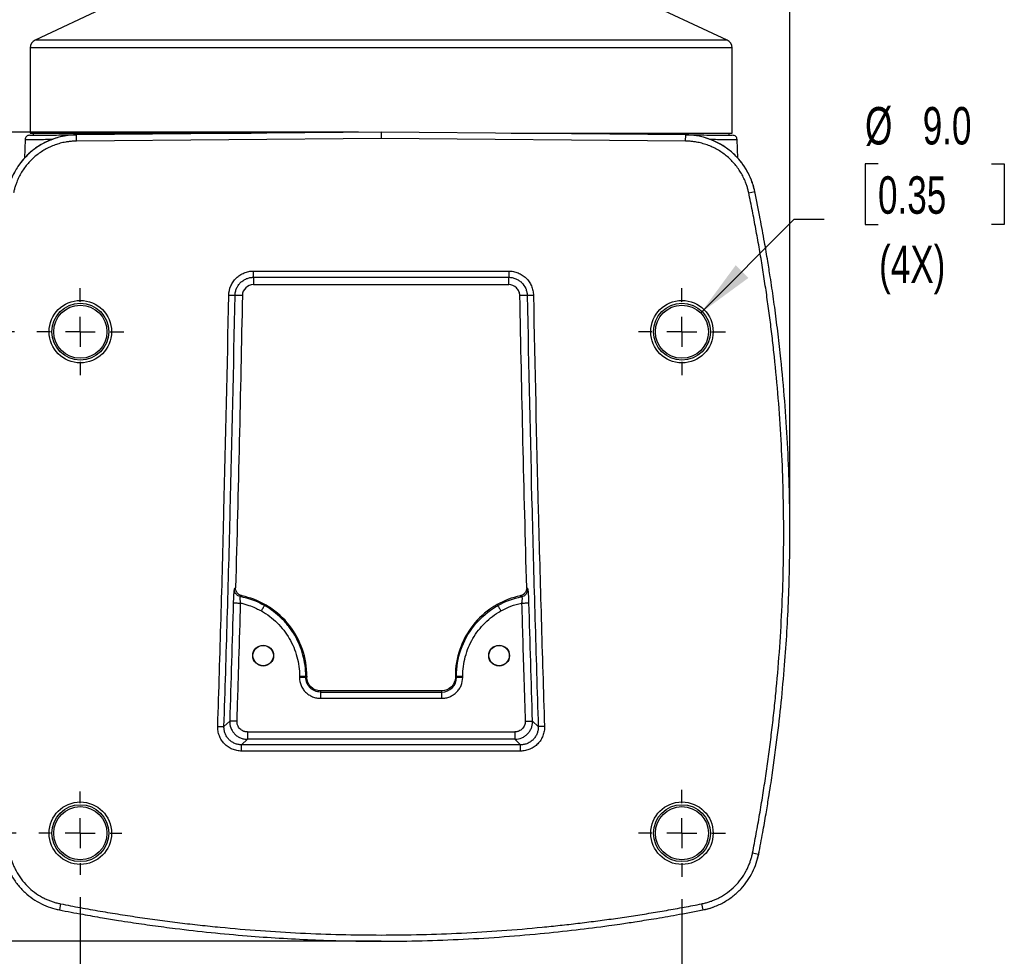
# Model space of a CAD drawing. Header units: millimetres. Extents: x 19 to 819, y 19 to 629.
# Tile 3 of 56: x 106 to 273, y 115 to 274. Entities that reach past the tile are written whole.
import ezdxf

# ---------------------------------------------------------------- set-up
doc = ezdxf.new("R2010")
doc.units = ezdxf.units.MM
doc.header["$LTSCALE"] = 3
doc.linetypes.add('CENTERX2', pattern=[20.32, 12.7, -2.54, 2.54, -2.54])
doc.layers.add('CENTER', color=40, linetype='CENTERX2')
doc.layers.add('DIMENSIONS', color=140, linetype='Continuous', lineweight=25)
doc.styles.add('SLDTEXTSTYLE0', font='TXT', dxfattribs={"width": 0.7})
doc.dimstyles.new('SLDDIMSTYLE0', dxfattribs={"dimtxt": 6.474023, "dimasz": 9.906, "dimexe": 0, "dimexo": 0.0625, "dimgap": 1.618506, "dimtad": 0, "dimtih": 1, "dimtoh": 1, "dimrnd": 1e-09, "dimzin": 4, "dimdsep": 46, "dimtxsty": 'SLDTEXTSTYLE0', "dimsah": 1, "dimcen": 0.09, "dimadec": 0, "dimazin": 1, "dimtfac": 1, "dimtofl": 0, "dimtmove": 0, "dimatfit": 3, "dimfxl": 0, "dimfrac": 2, "dimtolj": 1, "dimtzin": 12, "dimarcsym": 0})
doc.dimstyles.new('SLDDIMSTYLE1', dxfattribs={"dimtxt": 6.474023, "dimasz": 9.906, "dimexe": 0, "dimexo": 0.0625, "dimgap": 1.618506, "dimtad": 0, "dimtih": 1, "dimtoh": 1, "dimrnd": 1e-09, "dimzin": 12, "dimdsep": 46, "dimtxsty": 'SLDTEXTSTYLE0', "dimsah": 1, "dimcen": 0.09, "dimadec": 0, "dimazin": 3, "dimtfac": 1, "dimtofl": 0, "dimtmove": 0, "dimatfit": 3, "dimfxl": 0, "dimfrac": 2, "dimtolj": 1, "dimtzin": 12, "dimarcsym": 0})
doc.dimstyles.new('SLDDIMSTYLE2', dxfattribs={"dimtxt": 6.474023, "dimasz": 9.906, "dimexe": 0, "dimexo": 0.0625, "dimgap": 1.618506, "dimtad": 0, "dimtih": 1, "dimtoh": 1, "dimrnd": 1e-09, "dimzin": 12, "dimdsep": 46, "dimtxsty": 'SLDTEXTSTYLE0', "dimsah": 1, "dimcen": 0.09, "dimadec": 0, "dimazin": 3, "dimtfac": 1, "dimtmove": 0, "dimatfit": 0, "dimfxl": 0, "dimfrac": 2, "dimtolj": 1, "dimtzin": 12, "dimarcsym": 0})
doc.dimstyles.new('SLDDIMSTYLE6', dxfattribs={"dimtxt": 6.474023, "dimasz": 9.906, "dimexe": 0, "dimexo": 0.0625, "dimgap": 1.618506, "dimtad": 0, "dimtih": 1, "dimtoh": 1, "dimrnd": 1e-09, "dimzin": 4, "dimdsep": 46, "dimtxsty": 'SLDTEXTSTYLE0', "dimsah": 1, "dimcen": 0, "dimadec": 0, "dimazin": 1, "dimtfac": 1, "dimtofl": 0, "dimtmove": 0, "dimatfit": 3, "dimfxl": 0, "dimfrac": 2, "dimtolj": 1, "dimtzin": 12, "dimarcsym": 0})

# ---------------------------------------------------------------- blocks, each defined once
blk = doc.blocks.new('_D_10')
at = {"layer": 'DIMENSIONS'}
for p, q in [((76.24, 135.61), (76.24, 154.66)), ((105.41, 135.61), (66.72, 135.61)), ((163.46, 117.3), (66.72, 117.3)), ((76.24, 99.03), (76.24, 117.3)), ((39.54, 105.09), (37.36, 105.09)), ((37.36, 105.09), (37.36, 94.8)), ((58.78, 105.09), (60.95, 105.09)), ((60.95, 105.09), (60.95, 94.8)), ((67.47, 99.03), (76.24, 99.03)), ((37.36, 94.8), (39.54, 94.8)), ((60.95, 94.8), (58.78, 94.8))]:
    blk.add_line(p, q, dxfattribs=at)
for points in [[(76.24, 135.61), (77.77, 145.52), (74.72, 145.52)], [(76.24, 117.3), (74.72, 107.39), (77.77, 107.39)]]:
    blk.add_solid(points, dxfattribs=at)
at = {"layer": 'DIMENSIONS', "char_height": 6.35, "attachment_point": 1, "style": 'SLDTEXTSTYLE0'}
for s, insert in [('18.3', (39.54, 114.72)), ('0.72', (39.54, 102.98)), ('TYP.', (39.85, 91.24))]:
    blk.add_mtext(s, dxfattribs=dict(at, insert=insert))
blk = doc.blocks.new('_D_11')
at = {"layer": 'DIMENSIONS'}
for p, q in [((97.96, 192.68), (97.96, 422.99)), ((236.58, 192.68), (236.58, 422.99)), ((97.96, 413.46), (149.05, 413.46)), ((157.83, 413.46), (155.65, 413.46)), ((155.65, 413.46), (155.65, 403.17)), ((177.07, 413.46), (179.24, 413.46)), ((179.24, 413.46), (179.24, 403.17)), ((236.58, 413.46), (185.84, 413.46)), ((155.65, 403.17), (157.83, 403.17)), ((179.24, 403.17), (177.07, 403.17))]:
    blk.add_line(p, q, dxfattribs=at)
for points in [[(97.96, 413.46), (107.87, 411.94), (107.87, 414.98)], [(236.58, 413.46), (226.67, 414.98), (226.67, 411.94)]]:
    blk.add_solid(points, dxfattribs=at)
at = {"layer": 'DIMENSIONS', "char_height": 6.35, "attachment_point": 1, "style": 'SLDTEXTSTYLE0'}
for s, insert in [('138.6', (155.13, 423.1)), ('5.46', (157.83, 411.36))]:
    blk.add_mtext(s, dxfattribs=dict(at, insert=insert))
blk = doc.blocks.new('_D_12')
at = {"layer": 'DIMENSIONS'}
for p, q in [((251.52, 249.07), (249.34, 249.07)), ((249.34, 249.07), (249.34, 238.78)), ((270.75, 249.07), (272.93, 249.07)), ((272.93, 249.07), (272.93, 238.78)), ((221.45, 223.8), (237.32, 239.67)), ((237.32, 239.67), (242.41, 239.67)), ((249.34, 238.78), (251.52, 238.78)), ((272.93, 238.78), (270.75, 238.78))]:
    blk.add_line(p, q, dxfattribs=at)
blk.add_solid([(221.45, 223.8), (229.54, 229.73), (227.38, 231.88)], dxfattribs=at)
at = {"layer": 'DIMENSIONS', "char_height": 6.35, "attachment_point": 1, "style": 'SLDTEXTSTYLE0'}
for s, insert in [('%%c', (249.32, 258.7)), ('9.0', (259.1, 258.7)), ('0.35', (251.52, 246.96)), ('(4X)', (251.7, 235.22))]:
    blk.add_mtext(s, dxfattribs=dict(at, insert=insert))
blk = doc.blocks.new('_D_13')
at = {"layer": 'DIMENSIONS'}
for p, q in [((105.09, 220.61), (66.72, 220.61)), ((76.24, 220.61), (76.24, 193.49)), ((66.62, 181.75), (64.45, 181.75)), ((64.45, 181.75), (64.45, 171.46)), ((85.86, 181.75), (88.04, 181.75)), ((88.04, 181.75), (88.04, 171.46)), ((64.45, 171.46), (66.62, 171.46)), ((88.04, 171.46), (85.86, 171.46)), ((76.24, 135.61), (76.24, 170.01)), ((105.41, 135.61), (66.72, 135.61))]:
    blk.add_line(p, q, dxfattribs=at)
for points in [[(76.24, 220.61), (74.72, 210.71), (77.77, 210.71)], [(76.24, 135.61), (77.77, 145.52), (74.72, 145.52)]]:
    blk.add_solid(points, dxfattribs=at)
at = {"layer": 'DIMENSIONS', "char_height": 6.35, "attachment_point": 1, "style": 'SLDTEXTSTYLE0'}
for s, insert in [('85.0', (66.62, 191.38)), ('3.35', (66.62, 179.64))]:
    blk.add_mtext(s, dxfattribs=dict(at, insert=insert))
blk = doc.blocks.new('_D_14')
at = {"layer": 'DIMENSIONS'}
for p, q in [((116.27, 124.76), (116.27, 89.5)), ((218.27, 124.44), (218.27, 89.5)), ((116.27, 99.03), (151.06, 99.03)), ((159.84, 99.03), (157.66, 99.03)), ((157.66, 99.03), (157.66, 88.74)), ((179.08, 99.03), (181.25, 99.03)), ((181.25, 99.03), (181.25, 88.74)), ((218.27, 99.03), (187.85, 99.03)), ((157.66, 88.74), (159.84, 88.74)), ((181.25, 88.74), (179.08, 88.74))]:
    blk.add_line(p, q, dxfattribs=at)
for points in [[(116.27, 99.03), (126.17, 97.51), (126.17, 100.55)], [(218.27, 99.03), (208.36, 100.55), (208.36, 97.51)]]:
    blk.add_solid(points, dxfattribs=at)
at = {"layer": 'DIMENSIONS', "char_height": 6.35, "attachment_point": 1, "style": 'SLDTEXTSTYLE0'}
for s, insert in [('102.0', (157.14, 108.66)), ('4.02', (159.84, 96.93))]:
    blk.add_mtext(s, dxfattribs=dict(at, insert=insert))
blk = doc.blocks.new('_D_15')
at = {"layer": 'DIMENSIONS'}
for p, q in [((76.24, 254.44), (76.24, 273.49)), ((163.46, 254.44), (66.72, 254.44)), ((66.62, 238.07), (64.45, 238.07)), ((64.45, 238.07), (64.45, 227.78)), ((85.86, 238.07), (88.04, 238.07)), ((88.04, 238.07), (88.04, 227.78)), ((64.45, 227.78), (66.62, 227.78)), ((88.04, 227.78), (85.86, 227.78)), ((105.09, 220.61), (66.72, 220.61)), ((76.24, 220.61), (76.24, 201.56))]:
    blk.add_line(p, q, dxfattribs=at)
for points in [[(76.24, 254.44), (77.77, 264.34), (74.72, 264.34)], [(76.24, 220.61), (74.72, 210.71), (77.77, 210.71)]]:
    blk.add_solid(points, dxfattribs=at)
at = {"layer": 'DIMENSIONS', "char_height": 6.35, "attachment_point": 1, "style": 'SLDTEXTSTYLE0'}
for s, insert in [('33.8', (66.62, 247.7)), ('1.33', (66.62, 235.96))]:
    blk.add_mtext(s, dxfattribs=dict(at, insert=insert))
blk = doc.blocks.new('SW_CENTERMARKSYMBOL_4')
at = {"layer": 'CENTER', "color": 0}
for p, q in [((0, 5.08), (0, 7.37)), ((0, 0), (0, 2.54)), ((-5.08, 0), (-7.37, 0)), ((0, 0), (-2.54, 0)), ((0, 0), (0, -2.54)), ((0, 0), (2.54, 0)), ((5.08, 0), (7.37, 0)), ((0, -5.08), (0, -7.37))]:
    blk.add_line(p, q, dxfattribs=at)
blk = doc.blocks.new('SW_CENTERMARKSYMBOL_5')
at = {"layer": 'CENTER', "color": 0}
for p, q in [((0, 5.08), (0, 7.04)), ((0, 0), (0, 2.54)), ((-5.08, 0), (-7.04, 0)), ((0, 0), (-2.54, 0)), ((0, 0), (0, -2.54)), ((0, 0), (2.54, 0)), ((5.08, 0), (7.04, 0)), ((0, -5.08), (0, -7.04))]:
    blk.add_line(p, q, dxfattribs=at)
blk = doc.blocks.new('SW_CENTERMARKSYMBOL_6')
at = {"layer": 'CENTER', "color": 0}
for p, q in [((0, 5.08), (0, 7.37)), ((0, 0), (0, 2.54)), ((-5.08, 0), (-7.37, 0)), ((0, 0), (-2.54, 0)), ((0, 0), (0, -2.54)), ((0, 0), (2.54, 0)), ((5.08, 0), (7.37, 0)), ((0, -5.08), (0, -7.37))]:
    blk.add_line(p, q, dxfattribs=at)
blk = doc.blocks.new('SW_CENTERMARKSYMBOL_7')
at = {"layer": 'CENTER', "color": 0}
for p, q in [((0, 5.08), (0, 7.37)), ((0, 0), (0, 2.54)), ((-5.08, 0), (-7.37, 0)), ((0, 0), (-2.54, 0)), ((0, 0), (0, -2.54)), ((0, 0), (2.54, 0)), ((5.08, 0), (7.37, 0)), ((0, -5.08), (0, -7.37))]:
    blk.add_line(p, q, dxfattribs=at)

msp = doc.modelspace()

# ---------------------------------------------------------------- linework, layer by layer
for p, q in [((225.951, 270.031), (201.383, 281.493)), ((120.646, 275.657), (108.587, 270.031)), ((225.951, 270.031), (108.587, 270.031)), ((107.769, 268.747), (107.769, 254.245)), ((226.769, 268.747), (107.769, 268.747)), ((226.769, 254.245), (226.769, 268.747)), ((107.769, 254.245), (145.247, 254.245)), ((108.269, 254.245), (108.269, 253.923)), ((167.269, 254.438), (115.634, 253.987)), ((115.643, 252.924), (115.634, 253.987)), ((167.269, 254.438), (167.269, 253.375)), ((218.904, 253.987), (167.269, 254.438)), ((189.291, 254.245), (226.769, 254.245)), ((218.895, 252.924), (218.904, 253.987)), ((226.269, 253.923), (226.269, 254.245)), ((106.909, 253.195), (106.798, 250.028)), ((167.269, 253.375), (115.643, 252.924)), ((218.895, 252.924), (167.269, 253.375)), ((227.74, 250.015), (227.629, 253.195)), ((229.593, 244.175), (230.623, 244.389)), ((230.623, 244.389), (230.629, 244.39)), ((230.699, 244.004), (230.629, 244.39)), ((145.633, 230.9), (188.901, 230.9)), ((145.634, 229.839), (145.63, 228.597)), ((145.634, 229.839), (188.905, 229.839)), ((188.907, 228.597), (188.905, 229.839)), ((145.63, 228.597), (188.907, 228.597)), ((143.743, 226.755), (142.502, 226.779)), ((147.576, 174.375), (147.489, 174.202)), ((146.681, 173.422), (146.969, 173.278)), ((153.432, 162.222), (153.432, 162.026)), ((153.432, 162.222), (154.493, 162.222)), ((154.493, 162.026), (153.432, 162.026)), ((154.493, 162.026), (154.493, 162.222)), ((154.686, 162.222), (154.493, 162.222)), ((154.493, 162.026), (154.686, 162.039)), ((154.686, 162.222), (154.686, 162.039)), ((179.852, 162.222), (180.045, 162.222)), ((179.852, 162.222), (179.852, 162.026)), ((180.045, 162.026), (179.852, 162.026)), ((180.045, 162.222), (181.106, 162.222)), ((180.045, 162.026), (180.045, 162.222)), ((181.106, 162.026), (180.045, 162.026)), ((181.106, 162.026), (181.106, 162.222)), ((156.979, 159.732), (156.979, 159.539)), ((177.559, 159.732), (156.979, 159.732)), ((156.979, 159.539), (177.559, 159.539)), ((177.559, 159.539), (177.559, 159.732)), ((177.559, 158.478), (177.559, 159.539)), ((156.979, 158.478), (177.559, 158.478)), ((139.568, 153.724), (140.628, 153.69)), ((141.592, 154.623), (140.628, 153.69)), ((142.84, 154.583), (141.592, 154.623)), ((191.698, 154.583), (192.946, 154.623)), ((192.946, 154.623), (193.91, 153.69)), ((194.97, 153.724), (193.91, 153.69)), ((144.586, 152.78), (189.952, 152.78)), ((144.586, 152.78), (144.586, 151.531)), ((189.952, 152.78), (189.952, 151.531)), ((144.586, 151.531), (143.623, 150.598)), ((143.623, 149.537), (143.623, 150.598)), ((190.915, 150.598), (143.623, 150.598)), ((189.952, 151.531), (144.586, 151.531)), ((190.915, 150.598), (189.952, 151.531)), ((190.915, 149.537), (190.915, 150.598)), ((190.915, 149.537), (143.623, 149.537)), ((230.243, 132.27), (231.275, 132.067)), ((231.089, 131.366), (231.281, 132.066)), ((231.275, 132.067), (231.281, 132.066)), ((231.281, 132.066), (231.341, 132.418)), ((112.924, 123.641), (112.722, 122.609)), ((221.614, 123.641), (221.816, 122.609)), ((112.02, 122.795), (112.721, 122.602)), ((112.722, 122.609), (112.721, 122.602)), ((112.721, 122.602), (113.034, 122.55)), ((221.488, 122.547), (221.817, 122.602)), ((221.816, 122.609), (221.817, 122.602))]:
    msp.add_line(p, q)
at = {"flags": 128}
for points in [[(191.09, 174.618), (191.326, 174.624), (191.553, 174.631), (191.763, 174.637), (191.95, 174.642), (192.105, 174.647), (192.225, 174.65), (192.303, 174.652), (192.338, 174.653)], [(156.979, 159.539), (156.979, 159.509), (156.979, 159.443), (156.979, 159.342), (156.979, 159.209), (156.979, 159.051), (156.979, 158.872), (156.979, 158.678), (156.979, 158.478)]]:
    msp.add_lwpolyline(points, dxfattribs=at)
for centre, radius in [((116.269, 220.615), 5.292), ((116.269, 220.615), 4.826), ((218.269, 220.615), 5.292), ((218.269, 220.615), 4.826), ((116.268, 220.615), 4.504), ((218.27, 220.615), 4.504), ((147.269, 165.713), 1.765), ((147.269, 165.713), 1.725), ((187.269, 165.713), 1.765), ((187.269, 165.713), 1.725), ((116.269, 135.615), 5.292), ((116.269, 135.615), 4.826), ((218.269, 135.615), 5.292), ((218.269, 135.615), 4.826), ((116.268, 135.615), 4.504), ((218.27, 135.615), 4.504)]:
    msp.add_circle(centre, radius)
for centre, start, end in [((109.186, 268.747), 115.01, 180), ((225.352, 268.747), 360, 64.99)]:
    msp.add_arc(centre, 1.417, start, end)
for points, knots in [([(115.634, 253.987), (114.945, 253.981), (114.266, 253.917), (112.93, 253.677), (112.271, 253.501), (110.975, 253.033), (110.357, 252.747), (109.175, 252.077), (108.612, 251.693), (107.545, 250.821), (107.056, 250.346), (106.165, 249.321), (105.762, 248.77), (105.046, 247.593), (104.744, 246.982), (104.246, 245.718), (104.049, 245.065), (103.909, 244.39)], [0, 0, 0, 0, 0.125, 0.125, 0.25, 0.25, 0.375, 0.375, 0.5, 0.5, 0.625, 0.625, 0.75, 0.75, 0.875, 0.875, 1, 1, 1, 1]), ([(115.634, 253.969), (115.16, 253.949), (114.25, 253.911), (112.583, 253.599), (110.808, 252.994), (109.102, 252.044), (107.803, 251.051), (106.677, 249.948), (105.59, 248.553), (104.538, 246.685), (104.133, 245.193), (103.915, 244.389)], [0, 0, 0, 0, 0.0868256, 0.1671067, 0.310448, 0.4288332, 0.5238593, 0.6098538, 0.7173293, 0.8477146, 1, 1, 1, 1]), ([(107.655, 253.917), (107.563, 253.907), (107.373, 253.885), (107.123, 253.718), (106.949, 253.473), (106.922, 253.285), (106.909, 253.193)], [0, 0, 0, 0, 0.2423391, 0.4996459, 0.7571316, 1, 1, 1, 1]), ([(107.724, 253.918), (107.72, 253.918), (107.71, 253.918), (108.246, 253.922), (109.161, 253.93), (110.329, 253.941), (111.763, 253.953), (113.485, 253.968), (114.749, 253.979), (115.503, 253.986), (115.523, 253.986)], [0, 0, 0, 0, 0.0963108, 0.285697, 0.4315442, 0.5773306, 0.7196212, 0.8577644, 0.9962289, 1, 1, 1, 1]), ([(230.629, 244.39), (230.489, 245.065), (230.292, 245.718), (229.794, 246.983), (229.491, 247.594), (228.775, 248.772), (228.373, 249.322), (227.481, 250.347), (226.991, 250.823), (225.924, 251.694), (225.362, 252.078), (224.18, 252.748), (223.559, 253.035), (222.265, 253.502), (221.607, 253.677), (220.271, 253.917), (219.593, 253.981), (218.904, 253.987)], [0, 0, 0, 0, 0.125, 0.125, 0.25, 0.25, 0.375, 0.375, 0.5, 0.5, 0.625, 0.625, 0.75, 0.75, 0.875, 0.875, 1, 1, 1, 1]), ([(230.623, 244.389), (230.428, 245.121), (230.043, 246.567), (228.984, 248.52), (227.657, 250.212), (226.1, 251.598), (224.385, 252.67), (222.582, 253.416), (220.744, 253.874), (219.511, 253.938), (218.904, 253.969)], [0, 0, 0, 0, 0.1386822, 0.2737576, 0.4043629, 0.531686, 0.6543966, 0.7738476, 0.8886945, 1, 1, 1, 1]), ([(219.015, 253.986), (219.035, 253.986), (219.971, 253.978), (221.519, 253.964), (223.558, 253.946), (225.143, 253.932), (226.249, 253.923), (226.828, 253.918), (226.818, 253.918), (226.814, 253.918)], [0, 0, 0, 0, 0.00377096, 0.17656234, 0.34953575, 0.53181283, 0.71427771, 0.9034737, 1, 1, 1, 1]), ([(227.629, 253.193), (227.616, 253.285), (227.589, 253.473), (227.415, 253.718), (227.165, 253.885), (226.975, 253.907), (226.883, 253.917)], [0, 0, 0, 0, 0.2428684, 0.5003541, 0.7576609, 1, 1, 1, 1]), ([(115.643, 252.924), (115.539, 252.923), (115.332, 252.919), (115.022, 252.903), (114.712, 252.878), (114.402, 252.845), (114.093, 252.803), (113.582, 252.719), (112.872, 252.561), (111.981, 252.281), (111.115, 251.927), (110.007, 251.359), (108.716, 250.477), (107.595, 249.39), (106.817, 248.417), (106.299, 247.64), (105.847, 246.821), (105.51, 246.062), (105.263, 245.379), (105.082, 244.783), (104.991, 244.378), (104.945, 244.175)], [0, 0, 0, 0, 0.02081123, 0.0416135, 0.06242328, 0.08325703, 0.10413113, 0.1250619, 0.18736617, 0.25009697, 0.31239727, 0.37511839, 0.5000424, 0.62494454, 0.68725932, 0.74999039, 0.81227234, 0.87497344, 0.91658062, 0.95821079, 1, 1, 1, 1]), ([(106.941, 253.194), (106.931, 253.194), (106.869, 253.193), (107.194, 253.196), (108.121, 253.204), (109.6, 253.217), (111.009, 253.229), (111.55, 253.233)], [0, 0, 0, 0, 0.0411949, 0.2523844, 0.53591, 0.8217225, 1, 1, 1, 1]), ([(229.593, 244.175), (229.571, 244.276), (229.527, 244.478), (229.45, 244.779), (229.365, 245.078), (229.272, 245.375), (229.17, 245.67), (228.987, 246.155), (228.691, 246.82), (228.241, 247.638), (227.721, 248.416), (226.944, 249.389), (225.821, 250.478), (224.531, 251.359), (223.423, 251.927), (222.559, 252.28), (221.666, 252.561), (220.856, 252.741), (220.138, 252.849), (219.518, 252.909), (219.103, 252.919), (218.895, 252.924)], [0, 0, 0, 0, 0.0208084, 0.0416087, 0.0624178, 0.0832525, 0.1041296, 0.1250657, 0.1873726, 0.2501325, 0.3124063, 0.3751363, 0.5001275, 0.6249864, 0.6873245, 0.7501145, 0.8123335, 0.8749982, 0.9165901, 0.958213, 1, 1, 1, 1]), ([(222.987, 253.233), (223.202, 253.232), (223.955, 253.225), (224.98, 253.216), (226.059, 253.207), (226.848, 253.2), (227.49, 253.195), (227.553, 253.194), (227.59, 253.194)], [0, 0, 0, 0, 0.0683453, 0.2395314, 0.4103422, 0.5807775, 0.7508371, 1, 1, 1, 1]), ([(230.243, 132.27), (230.348, 132.811), (230.558, 133.894), (230.862, 135.52), (231.156, 137.149), (231.441, 138.778), (231.717, 140.41), (231.982, 142.044), (232.239, 143.679), (232.486, 145.316), (232.723, 146.955), (232.95, 148.595), (233.169, 150.237), (233.377, 151.881), (233.576, 153.527), (233.766, 155.175), (233.946, 156.824), (234.116, 158.475), (234.451, 161.918), (234.88, 167.156), (235.28, 174.191), (235.504, 181.226), (235.551, 188.257), (235.421, 195.288), (235.116, 202.318), (234.634, 209.349), (234.099, 215.072), (233.606, 219.488), (233.224, 222.598), (232.808, 225.701), (232.358, 228.797), (231.874, 231.886), (231.356, 234.969), (230.804, 238.045), (230.22, 241.114), (229.802, 243.154), (229.593, 244.175)], [0, 0, 0, 0, 0.0146877, 0.029375, 0.0440623, 0.0587502, 0.0734393, 0.0881299, 0.1028226, 0.1175179, 0.1322164, 0.1469184, 0.1616246, 0.1763354, 0.1910513, 0.2057729, 0.2205005, 0.2352348, 0.2499763, 0.3126325, 0.3751675, 0.4376204, 0.5000303, 0.5624172, 0.6248625, 0.6874052, 0.7500841, 0.7779196, 0.8057304, 0.8335199, 0.8612915, 0.8890486, 0.9167946, 0.9445328, 0.9722669, 1, 1, 1, 1]), ([(231.275, 132.067), (231.51, 133.292), (231.948, 135.57), (232.505, 138.739), (232.946, 141.398), (233.288, 143.575), (233.823, 147.146), (234.767, 154.177), (235.785, 164.401), (236.456, 176.106), (236.67, 188.403), (236.293, 201.722), (235.429, 212.659), (234.588, 220.173), (234.082, 224.173), (233.625, 227.42), (233.209, 230.169), (232.795, 232.771), (232.236, 236.049), (231.515, 240), (230.935, 242.851), (230.623, 244.389)], [0, 0, 0, 0, 0.0330912, 0.0615468, 0.0853781, 0.104592, 0.1200116, 0.1811837, 0.2928104, 0.3925317, 0.492192, 0.6190385, 0.7459371, 0.7831441, 0.8196569, 0.8529036, 0.8701325, 0.8934257, 0.9228256, 0.9583438, 1, 1, 1, 1]), ([(141.441, 226.801), (141.453, 227.346), (141.568, 227.869), (141.896, 228.619), (142.028, 228.855), (142.335, 229.298), (142.511, 229.507), (142.898, 229.886), (143.107, 230.055), (143.557, 230.354), (143.8, 230.483), (144.298, 230.689), (144.555, 230.767), (145.087, 230.873), (145.36, 230.9), (145.633, 230.9)], [0, 0, 0, 0, 0.25, 0.25, 0.375, 0.375, 0.5, 0.5, 0.625, 0.625, 0.75, 0.75, 0.875, 0.875, 1, 1, 1, 1]), ([(145.634, 229.839), (145.634, 229.839), (145.634, 229.84), (145.634, 229.845), (145.633, 229.853), (145.633, 229.868), (145.633, 229.894), (145.633, 229.934), (145.632, 229.994), (145.632, 230.078), (145.632, 230.191), (145.632, 230.334), (145.633, 230.504), (145.633, 230.696), (145.633, 230.831), (145.633, 230.9)], [0, 0, 0, 0, 0.01703199, 0.04324353, 0.07901747, 0.12482735, 0.18118938, 0.24858583, 0.32735206, 0.4175248, 0.51866285, 0.62967427, 0.748709, 0.87318635, 1, 1, 1, 1]), ([(188.901, 230.9), (189.175, 230.901), (189.444, 230.874), (189.974, 230.769), (190.238, 230.69), (190.74, 230.483), (190.979, 230.357), (191.432, 230.059), (191.647, 229.886), (192.033, 229.507), (192.207, 229.3), (192.516, 228.851), (192.649, 228.611), (192.863, 228.116), (192.947, 227.857), (193.062, 227.322), (193.091, 227.051), (193.097, 226.778)], [0, 0, 0, 0, 0.125, 0.125, 0.25, 0.25, 0.375, 0.375, 0.5, 0.5, 0.625, 0.625, 0.75, 0.75, 0.875, 0.875, 1, 1, 1, 1]), ([(188.901, 230.9), (188.901, 230.778), (188.902, 230.647), (188.903, 230.393), (188.903, 230.271), (188.904, 230.066), (188.904, 229.984), (188.904, 229.873), (188.905, 229.845), (188.905, 229.839)], [0, 0, 0, 0, 0.25, 0.25, 0.5, 0.5, 0.75, 0.75, 1, 1, 1, 1]), ([(142.502, 226.779), (142.503, 226.808), (142.504, 226.831), (142.506, 226.881), (142.51, 226.957), (142.517, 227.031), (142.535, 227.18), (142.552, 227.278), (142.616, 227.569), (142.678, 227.759), (142.841, 228.132), (142.94, 228.308), (143.17, 228.641), (143.303, 228.798), (143.595, 229.083), (143.752, 229.21), (144.09, 229.434), (144.272, 229.53), (144.644, 229.684), (144.835, 229.742), (145.131, 229.8), (145.232, 229.815), (145.382, 229.829), (145.432, 229.833), (145.508, 229.836), (145.546, 229.838), (145.583, 229.838), (145.608, 229.839), (145.62, 229.839), (145.634, 229.839)], [0, 0, 0, 0, 0.015625, 0.015625, 0.03125, 0.0625, 0.0625, 0.125, 0.125, 0.25, 0.25, 0.375, 0.375, 0.5, 0.5, 0.625, 0.625, 0.75, 0.75, 0.875, 0.875, 0.9375, 0.9375, 0.96875, 0.96875, 0.984375, 0.9921875, 0.9921875, 1, 1, 1, 1]), ([(188.905, 229.839), (189.107, 229.839), (189.306, 229.82), (189.7, 229.742), (189.897, 229.683), (190.273, 229.528), (190.452, 229.433), (190.792, 229.21), (190.952, 229.081), (191.384, 228.657), (191.622, 228.313), (191.862, 227.759), (191.924, 227.566), (191.972, 227.343), (191.977, 227.32), (191.986, 227.273), (191.999, 227.2), (192.009, 227.123), (192.021, 227.019), (192.025, 226.966), (192.031, 226.887), (192.032, 226.86), (192.035, 226.808), (192.036, 226.785), (192.036, 226.757)], [0, 0, 0, 0, 0.125, 0.125, 0.25, 0.25, 0.375, 0.375, 0.5, 0.5, 0.75, 0.75, 0.875, 0.875, 0.890625, 0.890625, 0.90625, 0.9375, 0.9375, 0.96875, 0.96875, 0.984375, 0.984375, 1, 1, 1, 1]), ([(145.63, 228.597), (144.627, 228.601), (143.764, 227.758), (143.743, 226.755), (143.743, 226.755), (143.743, 226.755), (143.743, 226.755)], [-0.0000000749, -0.0000000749, -0.0000000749, -0.0000000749, 0.0027486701, 0.0027486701, 0.0027486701, 0.002748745, 0.002748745, 0.002748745, 0.002748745]), ([(190.795, 226.741), (190.792, 226.856), (190.781, 226.976), (190.732, 227.212), (190.694, 227.329), (190.549, 227.668), (190.408, 227.874), (189.885, 228.392), (189.402, 228.6), (188.907, 228.597)], [0.0000002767, 0.0000002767, 0.0000002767, 0.0000002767, 0.0003331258, 0.0003331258, 0.0006804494, 0.0006804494, 0.0013750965, 0.0013750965, 0.002764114, 0.002764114, 0.002764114, 0.002764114]), ([(139.568, 153.724), (139.763, 159.812), (139.951, 165.901), (140.306, 178.08), (140.472, 184.169), (140.937, 202.439), (141.205, 214.619), (141.441, 226.801)], [0, 0, 0, 0, 0.25, 0.25, 0.5, 0.5, 1, 1, 1, 1]), ([(140.628, 153.69), (140.823, 159.779), (141.011, 165.869), (141.366, 178.05), (141.533, 184.14), (141.998, 202.413), (142.266, 214.596), (142.502, 226.779)], [0, 0, 0, 0, 0.25, 0.25, 0.5, 0.5, 1, 1, 1, 1]), ([(141.441, 226.801), (141.563, 226.798), (141.694, 226.795), (141.948, 226.79), (142.07, 226.788), (142.275, 226.783), (142.357, 226.782), (142.467, 226.78), (142.496, 226.779), (142.502, 226.779)], [0, 0, 0, 0, 0.25, 0.25, 0.5, 0.5, 0.75, 0.75, 1, 1, 1, 1]), ([(192.036, 226.757), (191.79, 226.753), (191.377, 226.745), (190.963, 226.742), (190.795, 226.741)], [0, 0, 0, 0, 0.5941687, 1, 1, 1, 1]), ([(193.097, 226.778), (192.975, 226.775), (192.844, 226.773), (192.591, 226.768), (192.468, 226.766), (192.263, 226.762), (192.181, 226.76), (192.071, 226.758), (192.043, 226.757), (192.036, 226.757)], [0, 0, 0, 0, 0.25, 0.25, 0.5, 0.5, 0.75, 0.75, 1, 1, 1, 1]), ([(192.036, 226.757), (192.272, 214.578), (192.54, 202.399), (193.006, 184.131), (193.172, 178.042), (193.527, 165.865), (193.715, 159.777), (193.91, 153.69)], [0, 0, 0, 0, 0.5, 0.5, 0.75, 0.75, 1, 1, 1, 1]), ([(193.097, 226.778), (193.333, 214.6), (193.601, 202.423), (194.066, 184.16), (194.232, 178.072), (194.587, 165.897), (194.775, 159.81), (194.97, 153.724)], [0, 0, 0, 0, 0.5, 0.5, 0.75, 0.75, 1, 1, 1, 1]), ([(142.382, 177.019), (142.38, 177.017), (142.375, 177.012), (142.366, 176.992), (142.355, 176.952), (142.342, 176.886), (142.324, 176.768), (142.301, 176.561), (142.276, 176.246), (142.252, 175.89), (142.235, 175.575), (142.223, 175.309), (142.215, 175.099), (142.208, 174.891), (142.203, 174.744), (142.201, 174.669), (142.2, 174.654)], [0, 0, 0, 0, 0.0291791, 0.0730075, 0.1324389, 0.1982055, 0.2595126, 0.3866786, 0.5196849, 0.6387879, 0.7559059, 0.811559, 0.8751061, 0.9366167, 0.9880162, 1, 1, 1, 1]), ([(143.429, 175.706), (143.292, 175.733), (143.151, 175.786), (142.887, 175.943), (142.765, 176.048), (142.567, 176.296), (142.492, 176.438), (142.397, 176.73), (142.378, 176.879), (142.382, 177.019)], [0, 0, 0, 0, 0.25, 0.25, 0.5, 0.5, 0.75, 0.75, 1, 1, 1, 1]), ([(142.582, 177.259), (142.582, 177.259), (142.582, 177.258), (142.582, 177.258), (142.581, 177.257), (142.577, 177.251), (142.583, 177.26), (142.582, 177.258), (142.582, 177.258), (142.582, 177.258), (142.582, 177.258), (142.582, 177.258), (142.582, 177.258), (142.582, 177.258), (142.582, 177.258), (142.582, 177.258), (142.582, 177.258), (142.582, 177.258), (142.582, 177.258), (142.582, 177.258), (142.582, 177.258), (142.582, 177.258), (142.582, 177.258), (142.582, 177.258), (142.582, 177.258), (142.582, 177.258), (142.582, 177.258), (142.582, 177.258), (142.582, 177.258), (142.582, 177.258), (142.581, 177.257), (142.58, 177.255), (142.577, 177.251), (142.572, 177.244), (142.562, 177.231), (142.545, 177.206), (142.514, 177.165), (142.469, 177.108), (142.423, 177.055), (142.393, 177.029), (142.382, 177.019)], [0, 0, 0, 0, 0.00136529, 0.00153584, 0.00155716, 0.0144517, 0.02732501, 0.02733558, 0.02734633, 0.0273569, 0.02736764, 0.0273783, 0.02738896, 0.02739954, 0.02741027, 0.02742085, 0.02743158, 0.02744217, 0.0274529, 0.02746349, 0.02747421, 0.02748487, 0.02749552, 0.02750612, 0.02751684, 0.02752542, 0.02753815, 0.02762339, 0.02779386, 0.0284755, 0.03119819, 0.03662491, 0.04740384, 0.06866356, 0.10999054, 0.18787493, 0.32456782, 0.56107325, 0.83526441, 1, 1, 1, 1]), ([(143.687, 175.849), (143.527, 175.884), (143.377, 175.944), (143.099, 176.117), (142.979, 176.226), (142.778, 176.483), (142.701, 176.626), (142.6, 176.936), (142.578, 177.095), (142.582, 177.259)], [0, 0, 0, 0, 0.25, 0.25, 0.5, 0.5, 0.75, 0.75, 1, 1, 1, 1]), ([(191.956, 177.259), (191.96, 177.095), (191.938, 176.935), (191.836, 176.624), (191.76, 176.481), (191.558, 176.225), (191.437, 176.116), (191.16, 175.944), (191.011, 175.884), (190.851, 175.849)], [0, 0, 0, 0, 0.25, 0.25, 0.5, 0.5, 0.75, 0.75, 1, 1, 1, 1]), ([(191.108, 175.706), (191.246, 175.733), (191.387, 175.785), (191.65, 175.943), (191.772, 176.048), (191.97, 176.296), (192.045, 176.439), (192.14, 176.731), (192.159, 176.88), (192.156, 177.02)], [0, 0, 0, 0, 0.25, 0.25, 0.5, 0.5, 0.75, 0.75, 1, 1, 1, 1]), ([(192.156, 177.02), (192.144, 177.03), (192.114, 177.056), (192.068, 177.11), (192.012, 177.18), (191.976, 177.231), (191.956, 177.259)], [0, 0, 0, 0, 0.1726836, 0.4499662, 0.7035164, 1, 1, 1, 1]), ([(192.338, 174.653), (192.337, 174.667), (192.335, 174.735), (192.331, 174.872), (192.324, 175.059), (192.317, 175.262), (192.305, 175.518), (192.287, 175.871), (192.262, 176.25), (192.238, 176.538), (192.221, 176.699), (192.209, 176.794), (192.198, 176.873), (192.183, 176.953), (192.168, 177.005), (192.159, 177.016), (192.156, 177.02)], [0, 0, 0, 0, 0.011736, 0.056823, 0.1156892, 0.1694648, 0.2303251, 0.3394076, 0.4931602, 0.6180282, 0.6935964, 0.7350114, 0.782098, 0.8579526, 0.9498229, 1, 1, 1, 1]), ([(143.448, 174.619), (143.447, 174.621), (143.445, 174.629), (143.445, 174.647), (143.439, 174.678), (143.432, 174.739), (143.421, 174.836), (143.411, 174.938), (143.401, 175.073), (143.392, 175.218), (143.387, 175.362), (143.386, 175.497), (143.392, 175.591), (143.403, 175.657), (143.414, 175.693), (143.424, 175.701), (143.429, 175.706)], [0, 0, 0, 0, 0.00504691, 0.01540353, 0.03155869, 0.06376449, 0.12790672, 0.21159943, 0.2552622, 0.39049822, 0.50574275, 0.58561137, 0.75269569, 0.8316266, 0.91481033, 1, 1, 1, 1]), ([(143.429, 175.706), (143.44, 175.714), (143.469, 175.737), (143.527, 175.771), (143.602, 175.81), (143.657, 175.836), (143.687, 175.849)], [0, 0, 0, 0, 0.16320635, 0.43970912, 0.69501278, 1, 1, 1, 1]), ([(190.851, 175.849), (190.851, 175.849), (190.852, 175.849), (190.852, 175.849), (190.853, 175.848), (190.86, 175.846), (190.85, 175.85), (190.852, 175.849), (190.852, 175.849), (190.852, 175.849), (190.852, 175.849), (190.852, 175.849), (190.852, 175.849), (190.852, 175.849), (190.852, 175.849), (190.852, 175.849), (190.852, 175.849), (190.852, 175.849), (190.852, 175.849), (190.852, 175.849), (190.852, 175.849), (190.852, 175.849), (190.852, 175.849), (190.852, 175.849), (190.852, 175.849), (190.852, 175.849), (190.852, 175.849), (190.852, 175.849), (190.852, 175.849), (190.852, 175.849), (190.853, 175.848), (190.855, 175.847), (190.859, 175.846), (190.867, 175.842), (190.881, 175.836), (190.907, 175.824), (190.952, 175.802), (191.011, 175.771), (191.068, 175.738), (191.097, 175.714), (191.108, 175.706)], [0, 0, 0, 0, 0.001382, 0.0014251, 0.0014467, 0.0143511, 0.027234, 0.0272447, 0.0272556, 0.0272663, 0.0272772, 0.0272879, 0.0272988, 0.0273096, 0.0273204, 0.0273311, 0.0273419, 0.0273527, 0.0273635, 0.0273742, 0.0273851, 0.0273958, 0.0274067, 0.0274175, 0.0274282, 0.0274369, 0.0274498, 0.027493, 0.0278381, 0.0285282, 0.0312847, 0.03678, 0.0477002, 0.0692586, 0.1112473, 0.1907127, 0.3315966, 0.5692463, 0.8370023, 1, 1, 1, 1]), ([(191.108, 175.705), (191.112, 175.703), (191.118, 175.7), (191.126, 175.685), (191.132, 175.668), (191.138, 175.649), (191.142, 175.631), (191.145, 175.615), (191.147, 175.603), (191.15, 175.581), (191.154, 175.545), (191.159, 175.471), (191.161, 175.334), (191.152, 175.137), (191.136, 174.943), (191.121, 174.823), (191.112, 174.753), (191.099, 174.715), (191.092, 174.681), (191.088, 174.649), (191.089, 174.628), (191.09, 174.618)], [0, 0, 0, 0, 0.0521875, 0.100292, 0.1434093, 0.1808963, 0.2123241, 0.237424, 0.2560381, 0.26808, 0.3284809, 0.3922403, 0.5104237, 0.6936841, 0.8130894, 0.8868456, 0.917737, 0.9420551, 0.9604876, 0.98175, 1, 1, 1, 1]), ([(142.2, 174.654), (142.208, 174.654), (142.241, 174.653), (142.371, 174.65), (142.468, 174.647), (142.709, 174.64), (142.852, 174.636), (143.151, 174.627), (143.305, 174.623), (143.448, 174.619)], [0, 0, 0, 0, 0.25, 0.25, 0.5, 0.5, 0.75, 0.75, 1, 1, 1, 1]), ([(142.84, 154.583), (142.949, 158.063), (143.16, 164.741), (143.355, 171.42), (143.448, 174.619)], [0, 0, 0, 0, 0.5210817, 1, 1, 1, 1]), ([(143.448, 174.619), (143.685, 174.563), (144.16, 174.451), (144.994, 174.187), (145.846, 173.861), (146.435, 173.552), (146.681, 173.422)], [0, 0, 0, 0, 0.21086626, 0.42340448, 0.75821968, 1, 1, 1, 1]), ([(147.091, 173.499), (147.115, 173.54), (147.205, 173.696), (147.334, 173.928), (147.456, 174.144), (147.478, 174.183), (147.489, 174.202)], [0, 0, 0, 0, 0.1056922, 0.4038084, 0.7019262, 1, 1, 1, 1]), ([(154.493, 162.222), (154.493, 163.447), (154.331, 164.641), (153.859, 166.388), (153.662, 166.965), (153.191, 168.092), (152.92, 168.635), (152.311, 169.678), (151.972, 170.18), (151.227, 171.138), (150.818, 171.599), (149.519, 172.877), (148.553, 173.602), (147.489, 174.202)], [0, 0, 0, 0, 0.25, 0.25, 0.375, 0.375, 0.5, 0.5, 0.625, 0.625, 0.75, 0.75, 1, 1, 1, 1]), ([(154.686, 162.222), (154.686, 165.334), (153.639, 168.366), (150.767, 172.036), (149.633, 173.073), (148.081, 174.08), (147.83, 174.232), (147.576, 174.375)], [0, 0, 0, 0, 0.5, 0.5, 0.75, 0.75, 0.79736043, 0.79736043, 0.79736043, 0.79736043]), ([(186.961, 174.374), (186.707, 174.231), (186.456, 174.079), (184.905, 173.073), (183.771, 172.036), (180.899, 168.366), (179.852, 165.334), (179.852, 162.222)], [0, 0, 0, 0, 0.04726875, 0.04726875, 0.29726875, 0.29726875, 0.79726875, 0.79726875, 0.79726875, 0.79726875]), ([(180.045, 162.222), (180.045, 165.291), (181.078, 168.281), (183.909, 171.901), (185.028, 172.923), (186.556, 173.914), (186.801, 174.062), (187.049, 174.202)], [0, 0, 0, 0, 0.5, 0.5, 0.75, 0.75, 0.79687855, 0.79687855, 0.79687855, 0.79687855]), ([(187.049, 174.202), (187.031, 174.24), (187.002, 174.298), (186.971, 174.354), (186.961, 174.374)], [0, 0, 0, 0, 0.6501343, 1, 1, 1, 1]), ([(187.049, 174.202), (187.053, 174.196), (187.086, 174.137), (187.183, 173.965), (187.288, 173.779), (187.376, 173.622), (187.457, 173.481), (187.511, 173.379), (187.545, 173.328), (187.553, 173.3), (187.577, 173.282), (187.569, 173.278)], [0, 0, 0, 0, 0.2500008, 0.5000008, 0.6250008, 0.7500008, 0.8750008, 0.9375008, 0.9687508, 0.9843758, 1.0000008, 1.0000008, 1.0000008, 1.0000008]), ([(191.09, 174.618), (191.151, 172.519), (191.276, 168.194), (191.479, 161.515), (191.624, 156.936), (191.698, 154.583)], [0, 0, 0, 0, 0.3142704, 0.6476036, 1, 1, 1, 1]), ([(146.969, 173.278), (146.968, 173.278), (146.968, 173.278), (146.967, 173.279), (146.967, 173.281), (146.967, 173.282), (147.005, 173.36), (147.049, 173.43), (147.091, 173.499)], [0, 0, 0, 0, 0.0052303, 0.0096802, 0.0138533, 0.0182094, 0.0284533, 1, 1, 1, 1]), ([(146.969, 173.278), (147.952, 172.722), (148.844, 172.053), (150.041, 170.875), (150.418, 170.45), (151.106, 169.565), (151.418, 169.102), (151.98, 168.139), (152.23, 167.639), (152.665, 166.598), (152.847, 166.066), (153.282, 164.454), (153.432, 163.352), (153.432, 162.222)], [0, 0, 0, 0, 0.25, 0.25, 0.375, 0.375, 0.5, 0.5, 0.625, 0.625, 0.75, 0.75, 1, 1, 1, 1]), ([(181.106, 162.222), (181.106, 163.352), (181.256, 164.454), (181.691, 166.066), (181.873, 166.598), (182.308, 167.639), (182.558, 168.139), (183.12, 169.102), (183.432, 169.565), (184.12, 170.45), (184.497, 170.875), (185.694, 172.053), (186.586, 172.722), (187.569, 173.278)], [0, 0, 0, 0, 0.25, 0.25, 0.375, 0.375, 0.5, 0.5, 0.625, 0.625, 0.75, 0.75, 1, 1, 1, 1]), ([(153.432, 162.026), (153.432, 161.559), (153.527, 161.092), (153.792, 160.452), (153.903, 160.246), (154.161, 159.858), (154.308, 159.68), (154.635, 159.353), (154.818, 159.204), (155.204, 158.947), (155.408, 158.838), (155.837, 158.66), (156.062, 158.592), (156.515, 158.501), (156.745, 158.478), (156.979, 158.478)], [0, 0, 0, 0, 0.25, 0.25, 0.375, 0.375, 0.5, 0.5, 0.625, 0.625, 0.75, 0.75, 0.875, 0.875, 1, 1, 1, 1]), ([(156.979, 159.539), (156.816, 159.539), (156.655, 159.555), (156.338, 159.619), (156.18, 159.667), (155.877, 159.792), (155.734, 159.869), (155.463, 160.049), (155.335, 160.153), (155.107, 160.381), (155.005, 160.506), (154.824, 160.777), (154.746, 160.922), (154.559, 161.373), (154.493, 161.701), (154.493, 162.026)], [0, 0, 0, 0, 0.125, 0.125, 0.25, 0.25, 0.375, 0.375, 0.5, 0.5, 0.625, 0.625, 0.75, 0.75, 1, 1, 1, 1]), ([(156.979, 159.732), (156.373, 159.732), (155.781, 159.981), (154.934, 160.828), (154.686, 161.419), (154.686, 162.026), (154.686, 162.03), (154.686, 162.034), (154.686, 162.039)], [0, 0, 0, 0, 0.5, 0.5, 1, 1, 1, 1.0035444, 1.0035444, 1.0035444, 1.0035444]), ([(177.559, 158.478), (177.793, 158.478), (178.023, 158.501), (178.476, 158.592), (178.701, 158.66), (179.13, 158.838), (179.334, 158.947), (179.72, 159.204), (179.903, 159.353), (180.23, 159.68), (180.377, 159.858), (180.635, 160.246), (180.746, 160.452), (181.011, 161.092), (181.106, 161.559), (181.106, 162.026)], [0, 0, 0, 0, 0.125, 0.125, 0.25, 0.25, 0.375, 0.375, 0.5, 0.5, 0.625, 0.625, 0.75, 0.75, 1, 1, 1, 1]), ([(177.559, 159.539), (178.218, 159.539), (178.857, 159.808), (179.778, 160.728), (180.045, 161.367), (180.045, 162.026)], [0, 0, 0, 0, 0.5, 0.5, 1, 1, 1, 1]), ([(179.852, 162.026), (179.852, 161.419), (179.604, 160.828), (178.757, 159.981), (178.165, 159.732), (177.559, 159.732)], [0, 0, 0, 0, 0.5, 0.5, 1, 1, 1, 1]), ([(143.623, 149.537), (143.349, 149.537), (143.081, 149.564), (142.552, 149.671), (142.289, 149.752), (141.79, 149.964), (141.554, 150.093), (141.107, 150.399), (140.897, 150.576), (140.521, 150.963), (140.353, 151.175), (140.059, 151.634), (139.937, 151.877), (139.742, 152.379), (139.669, 152.644), (139.578, 153.18), (139.559, 153.45), (139.568, 153.724)], [0, 0, 0, 0, 0.125, 0.125, 0.25, 0.25, 0.375, 0.375, 0.5, 0.5, 0.625, 0.625, 0.75, 0.75, 0.875, 0.875, 1, 1, 1, 1]), ([(143.623, 150.598), (143.421, 150.598), (143.222, 150.618), (142.831, 150.697), (142.637, 150.756), (142.268, 150.912), (142.094, 151.007), (141.764, 151.233), (141.608, 151.364), (141.331, 151.65), (141.207, 151.806), (140.99, 152.146), (140.9, 152.325), (140.756, 152.696), (140.702, 152.891), (140.635, 153.288), (140.622, 153.488), (140.628, 153.69)], [0, 0, 0, 0, 0.125, 0.125, 0.25, 0.25, 0.375, 0.375, 0.5, 0.5, 0.625, 0.625, 0.75, 0.75, 0.875, 0.875, 1, 1, 1, 1]), ([(141.592, 154.623), (141.58, 154.223), (141.65, 153.817), (141.866, 153.26), (141.956, 153.081), (142.174, 152.742), (142.297, 152.586), (142.575, 152.3), (142.73, 152.169), (143.06, 151.943), (143.234, 151.848), (143.603, 151.691), (143.797, 151.631), (144.186, 151.552), (144.385, 151.532), (144.586, 151.531)], [0, 0, 0, 0, 0.25, 0.25, 0.375, 0.375, 0.5, 0.5, 0.625, 0.625, 0.75, 0.75, 0.875, 0.875, 1, 1, 1, 1]), ([(144.586, 152.78), (144.547, 152.78), (144.47, 152.782), (144.354, 152.794), (144.24, 152.813), (144.126, 152.84), (144.014, 152.875), (143.833, 152.944), (143.592, 153.075), (143.324, 153.301), (143.105, 153.577), (142.964, 153.856), (142.882, 154.116), (142.841, 154.348), (142.84, 154.504), (142.84, 154.583)], [0, 0, 0, 0, 0.0417143, 0.0831771, 0.1245737, 0.1660902, 0.2079113, 0.2502176, 0.37391, 0.499825, 0.6234445, 0.7493334, 0.8326242, 0.9156646, 1, 1, 1, 1]), ([(189.952, 151.531), (190.352, 151.532), (190.755, 151.615), (191.305, 151.848), (191.481, 151.944), (191.813, 152.173), (191.965, 152.301), (192.242, 152.588), (192.368, 152.747), (192.583, 153.084), (192.673, 153.261), (192.817, 153.635), (192.871, 153.83), (192.938, 154.222), (192.952, 154.421), (192.946, 154.623)], [0, 0, 0, 0, 0.25, 0.25, 0.375, 0.375, 0.5, 0.5, 0.625, 0.625, 0.75, 0.75, 0.875, 0.875, 1, 1, 1, 1]), ([(191.698, 154.583), (191.699, 154.544), (191.7, 154.466), (191.692, 154.35), (191.676, 154.235), (191.653, 154.121), (191.622, 154.008), (191.558, 153.825), (191.435, 153.58), (191.217, 153.305), (190.949, 153.077), (190.674, 152.927), (190.417, 152.837), (190.187, 152.788), (190.03, 152.783), (189.952, 152.78)], [0, 0, 0, 0, 0.0417143, 0.0831771, 0.1245736, 0.1660902, 0.2079113, 0.2502176, 0.37391, 0.499825, 0.6234445, 0.7493334, 0.8326242, 0.9156646, 1, 1, 1, 1]), ([(194.97, 153.724), (194.979, 153.45), (194.96, 153.181), (194.87, 152.649), (194.797, 152.384), (194.602, 151.878), (194.481, 151.638), (194.189, 151.182), (194.019, 150.966), (193.643, 150.578), (193.438, 150.403), (192.988, 150.095), (192.749, 149.965), (192.253, 149.754), (191.991, 149.673), (191.458, 149.564), (191.189, 149.537), (190.915, 149.537)], [0, 0, 0, 0, 0.125, 0.125, 0.25, 0.25, 0.375, 0.375, 0.5, 0.5, 0.625, 0.625, 0.75, 0.75, 0.875, 0.875, 1, 1, 1, 1]), ([(193.91, 153.69), (193.916, 153.488), (193.903, 153.289), (193.836, 152.896), (193.783, 152.7), (193.639, 152.326), (193.549, 152.148), (193.334, 151.811), (193.208, 151.652), (192.931, 151.365), (192.779, 151.237), (192.447, 151.009), (192.271, 150.913), (191.904, 150.758), (191.711, 150.698), (191.317, 150.618), (191.117, 150.598), (190.915, 150.598)], [0, 0, 0, 0, 0.125, 0.125, 0.25, 0.25, 0.375, 0.375, 0.5, 0.5, 0.625, 0.625, 0.75, 0.75, 0.875, 0.875, 1, 1, 1, 1]), ([(103.263, 132.067), (103.419, 131.43), (103.726, 130.174), (104.555, 128.44), (105.591, 126.897), (106.819, 125.572), (108.182, 124.477), (109.644, 123.619), (111.157, 122.977), (112.206, 122.73), (112.722, 122.609)], [0, 0, 0, 0, 0.1384859, 0.2729969, 0.4039231, 0.5304558, 0.6538342, 0.7724272, 0.8880392, 1, 1, 1, 1]), ([(104.295, 132.27), (104.317, 132.164), (104.36, 131.952), (104.437, 131.638), (104.522, 131.327), (104.616, 131.019), (104.719, 130.714), (104.831, 130.412), (104.953, 130.113), (105.083, 129.817), (105.222, 129.525), (105.566, 128.854), (106.199, 127.846), (107.257, 126.62), (108.484, 125.557), (109.582, 124.864), (110.454, 124.431), (111.051, 124.177), (111.662, 123.96), (112.286, 123.777), (112.711, 123.686), (112.924, 123.641)], [0, 0, 0, 0, 0.0250634, 0.0500467, 0.0749715, 0.0998594, 0.1247323, 0.1496121, 0.1745206, 0.1994796, 0.2245107, 0.2496354, 0.3742021, 0.4992379, 0.6238421, 0.7489747, 0.7992537, 0.8493169, 0.8993432, 0.9495116, 1, 1, 1, 1]), ([(221.614, 123.641), (221.72, 123.663), (221.931, 123.706), (222.246, 123.783), (222.557, 123.868), (222.865, 123.962), (223.17, 124.065), (223.472, 124.177), (223.771, 124.298), (224.066, 124.429), (224.359, 124.568), (225.03, 124.911), (226.037, 125.545), (227.264, 126.603), (228.326, 127.829), (229.019, 128.928), (229.453, 129.799), (229.707, 130.397), (229.923, 131.008), (230.106, 131.632), (230.197, 132.057), (230.243, 132.27)], [0, 0, 0, 0, 0.0250634, 0.0500467, 0.0749715, 0.0998594, 0.1247323, 0.1496121, 0.1745206, 0.1994796, 0.2245107, 0.2496354, 0.3742021, 0.4992379, 0.6238421, 0.7489747, 0.7992537, 0.8493169, 0.8993432, 0.9495116, 1, 1, 1, 1]), ([(221.816, 122.609), (222.454, 122.764), (223.71, 123.071), (225.443, 123.901), (226.986, 124.937), (228.312, 126.165), (229.407, 127.528), (230.264, 128.99), (230.906, 130.503), (231.153, 131.552), (231.275, 132.067)], [0, 0, 0, 0, 0.1384859, 0.2729969, 0.4039231, 0.5304558, 0.6538342, 0.7724272, 0.8880392, 1, 1, 1, 1]), ([(112.924, 123.641), (113.483, 123.532), (114.6, 123.316), (116.278, 123.003), (117.957, 122.7), (119.639, 122.407), (121.323, 122.124), (123.008, 121.852), (124.695, 121.589), (126.385, 121.337), (128.076, 121.095), (129.769, 120.863), (131.464, 120.641), (133.161, 120.43), (134.86, 120.228), (136.561, 120.037), (138.263, 119.855), (141.672, 119.513), (146.789, 119.078), (153.617, 118.662), (160.446, 118.413), (167.273, 118.33), (174.099, 118.413), (180.926, 118.662), (187.756, 119.078), (193.316, 119.552), (197.607, 119.993), (200.628, 120.335), (203.643, 120.711), (206.653, 121.118), (209.657, 121.557), (212.655, 122.028), (215.647, 122.533), (218.634, 123.066), (220.621, 123.449), (221.614, 123.641)], [0, 0, 0, 0, 0.0156057, 0.0312113, 0.0468173, 0.0624242, 0.0780328, 0.0936434, 0.1092567, 0.1248733, 0.1404938, 0.1561186, 0.1717485, 0.1873839, 0.2030254, 0.2186735, 0.234329, 0.2499922, 0.312638, 0.3751716, 0.4376297, 0.5000491, 0.5624225, 0.6248643, 0.6874116, 0.7501011, 0.7779192, 0.805717, 0.8334976, 0.8612642, 0.8890201, 0.9167684, 0.9445124, 0.9722552, 1, 1, 1, 1]), ([(112.722, 122.609), (114.038, 122.356), (116.463, 121.891), (119.801, 121.309), (122.521, 120.862), (124.738, 120.518), (126.671, 120.232), (128.538, 119.968), (130.437, 119.713), (135.766, 119.033), (144.108, 118.179), (155.469, 117.483), (167.406, 117.213), (180.34, 117.495), (191.643, 118.299), (200.152, 119.205), (204.661, 119.78), (207.984, 120.248), (210.514, 120.625), (213.702, 121.133), (217.545, 121.792), (220.319, 122.322), (221.816, 122.609)], [0, 0, 0, 0, 0.03662898, 0.06748771, 0.09258964, 0.11194762, 0.12882098, 0.14599116, 0.16345888, 0.18118384, 0.2928189, 0.39253042, 0.49219242, 0.61904797, 0.74593945, 0.80172107, 0.85290738, 0.87013501, 0.89342736, 0.9228268, 0.95834466, 1, 1, 1, 1]), ([(221.817, 122.602), (222.401, 122.72), (223.029, 122.847), (223.611, 123.107), (223.652, 123.126)], [0, 0, 0, 0, 0.9280923, 1, 1, 1, 1])]:
    msp.add_open_spline(points, degree=3, knots=knots)
for points in [[(143.743, 226.755), (143.423, 210.255), (143.045, 193.755), (142.582, 177.259)], [(191.956, 177.259), (191.493, 193.751), (191.114, 210.246), (190.795, 226.741)], [(147.489, 174.202), (146.226, 174.913), (144.85, 175.421), (143.429, 175.706)], [(147.576, 174.375), (146.359, 175.058), (145.047, 175.555), (143.687, 175.849)], [(190.851, 175.849), (189.491, 175.555), (188.178, 175.058), (186.961, 174.374)], [(187.049, 174.202), (188.315, 174.914), (189.687, 175.422), (191.108, 175.706)], [(142.2, 174.654), (142.009, 167.977), (141.805, 161.3), (141.592, 154.623)], [(187.569, 173.278), (188.668, 173.895), (189.859, 174.348), (191.09, 174.618)], [(192.946, 154.623), (192.733, 161.3), (192.529, 167.976), (192.338, 174.653)]]:
    msp.add_open_spline(points, degree=3)
at = {"layer": 'DIMENSIONS'}
for p, q in [((236.578, 188.869), (236.578, 210.504)), ((167.269, 117.296), (142.476, 117.296))]:
    msp.add_line(p, q, dxfattribs=at)

# ---------------------------------------------------------------- block references
at = {"layer": 'CENTER'}
for name, p in [('SW_CENTERMARKSYMBOL_4', (116.269, 220.615)), ('SW_CENTERMARKSYMBOL_7', (218.269, 220.615)), ('SW_CENTERMARKSYMBOL_5', (116.268, 135.615)), ('SW_CENTERMARKSYMBOL_6', (218.269, 135.615))]:
    msp.add_blockref(name, p, dxfattribs=at)

# ---------------------------------------------------------------- dimensions: what is measured, and where the dimension line sits
at = {"layer": 'DIMENSIONS'}
for base, p1, p2, angle, dimstyle, picture, middle in [((236.578, 413.461), (97.962, 188.869), (236.578, 188.869), 0, 'SLDDIMSTYLE1', '_D_11', (167.446, 413.461)), ((76.244, 254.438), (108.903, 220.615), (167.269, 254.438), 90, 'SLDDIMSTYLE2', '_D_15', (76.244, 238.066)), ((76.244, 135.615), (108.903, 220.615), (109.224, 135.615), 90, 'SLDDIMSTYLE0', '_D_13', (76.244, 181.746))]:
    dim = msp.add_linear_dim(base=base, p1=p1, p2=p2, angle=angle, dimstyle=dimstyle, dxfattribs=at)
    dim.commit()
    dim.dimension.update_dxf_attribs({"geometry": picture, "text_midpoint": middle, "dimtype": 160})
dim = msp.add_diameter_dim_2p(p1=(215.085, 217.43), p2=(221.455, 223.799), text='<>\\P(4X)', dimstyle='SLDDIMSTYLE6', dxfattribs=at)
dim.commit()
dim.dimension.update_dxf_attribs({"geometry": '_D_12', "text_midpoint": (261.135, 243.011), "dimtype": 163})
dim = msp.add_linear_dim(base=(76.244, 135.615), p1=(167.269, 117.296), p2=(109.224, 135.615), angle=90, text='<>\\PTYP.', dimstyle='SLDDIMSTYLE2', dxfattribs=at)
dim.commit()
dim.dimension.update_dxf_attribs({"geometry": '_D_10', "text_midpoint": (76.244, 99.029), "dimtype": 160})
dim = msp.add_linear_dim(base=(218.269, 99.029), p1=(116.268, 128.57), p2=(218.269, 128.248), dimstyle='SLDDIMSTYLE0', dxfattribs=at)
dim.commit()
dim.dimension.update_dxf_attribs({"geometry": '_D_14', "text_midpoint": (169.456, 99.029), "dimtype": 160})

doc.saveas('drawing.dxf')
